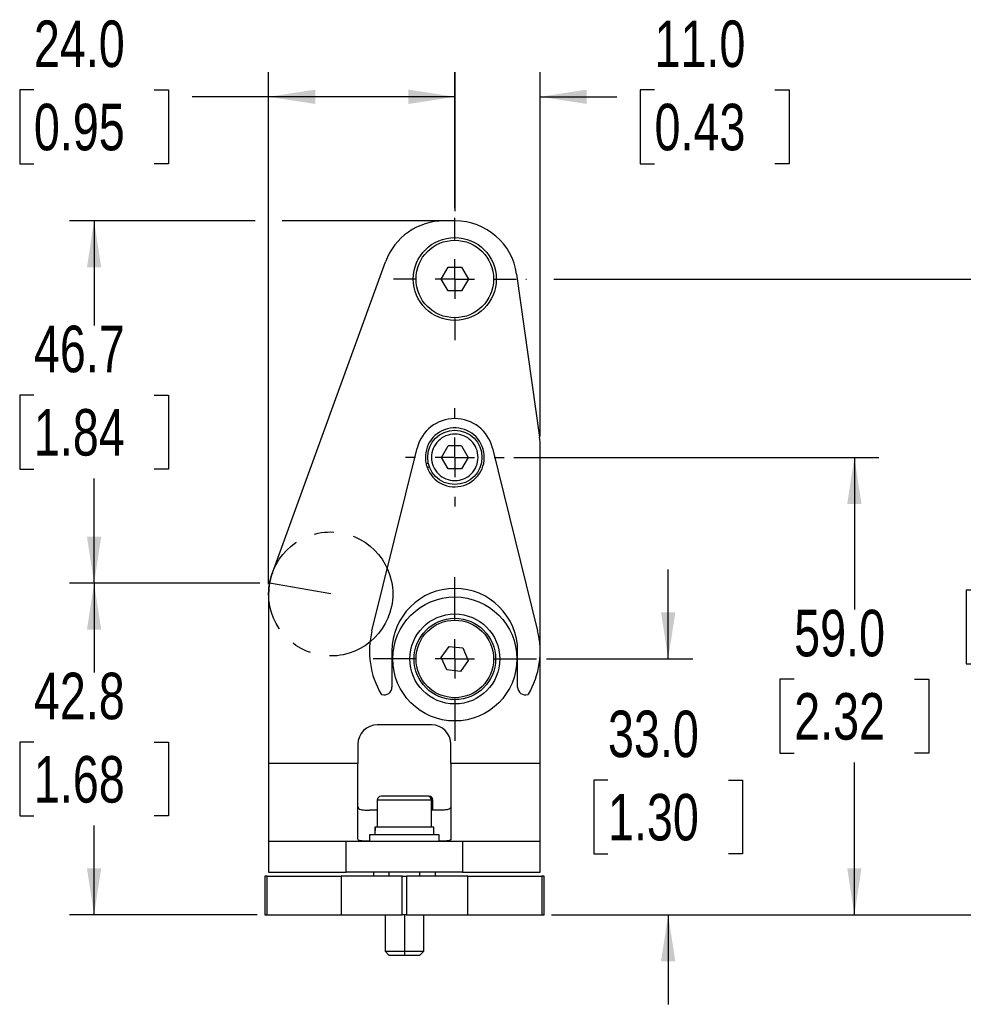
# Model space of a CAD drawing. Header units: millimetres. Extents: x 0 to 864, y 0 to 559.
# Tile 2 of 9: x 128 to 250, y 213 to 339. Entities that reach past the tile are written whole.
import ezdxf

# ---------------------------------------------------------------- set-up
doc = ezdxf.new("R2010")
doc.units = ezdxf.units.MM
doc.linetypes.add('CENTERX2', pattern=[20.32, 12.7, -2.54, 2.54, -2.54])
doc.layers.add('CENTER', color=40, linetype='CENTERX2')
doc.layers.add('DIMENSIONS', color=140, linetype='Continuous', lineweight=25)
doc.styles.add('SLDTEXTSTYLE0', font='TXT', dxfattribs={"width": 0.75})
doc.dimstyles.new('SLDDIMSTYLE2', dxfattribs={"dimtxt": 6, "dimasz": 6, "dimexe": 0, "dimexo": 0.0625, "dimgap": 1.5, "dimtad": 0, "dimtih": 1, "dimtoh": 1, "dimdec": 1, "dimrnd": 1e-09, "dimzin": 4, "dimdsep": 46, "dimtxsty": 'SLDTEXTSTYLE0', "dimsah": 1, "dimcen": 0.09, "dimadec": 0, "dimazin": 1, "dimtfac": 1, "dimtdec": 1, "dimtofl": 0, "dimtmove": 0, "dimatfit": 3, "dimfxl": 0, "dimfrac": 2, "dimtolj": 1, "dimtzin": 12, "dimarcsym": 0})
doc.dimstyles.new('SLDDIMSTYLE4', dxfattribs={"dimtxt": 6, "dimasz": 6, "dimexe": 0, "dimexo": 0.0625, "dimgap": 1.5, "dimtad": 0, "dimtih": 1, "dimtoh": 1, "dimdec": 1, "dimrnd": 1e-09, "dimzin": 12, "dimdsep": 46, "dimtxsty": 'SLDTEXTSTYLE0', "dimsah": 1, "dimcen": 0.09, "dimadec": 0, "dimazin": 3, "dimtfac": 1, "dimtdec": 1, "dimtofl": 0, "dimtmove": 0, "dimatfit": 3, "dimfxl": 0, "dimfrac": 2, "dimtolj": 1, "dimtzin": 12, "dimarcsym": 0})
doc.dimstyles.new('SLDDIMSTYLE5', dxfattribs={"dimtxt": 6, "dimasz": 6, "dimexe": 0, "dimexo": 0.0625, "dimgap": 1.5, "dimtad": 0, "dimtih": 1, "dimtoh": 1, "dimdec": 1, "dimrnd": 1e-09, "dimzin": 4, "dimdsep": 46, "dimtxsty": 'SLDTEXTSTYLE0', "dimsah": 1, "dimcen": 0.09, "dimadec": 0, "dimazin": 1, "dimtfac": 1, "dimtdec": 1, "dimtmove": 0, "dimatfit": 0, "dimfxl": 0, "dimfrac": 2, "dimtolj": 1, "dimtzin": 12, "dimarcsym": 0})

# ---------------------------------------------------------------- blocks, each defined once
blk = doc.blocks.new('_D_25')
at = {"layer": 'DIMENSIONS'}
for p, q in [((159.18, 266.82), (134.65, 266.82)), ((137.83, 266.82), (137.83, 255.3)), ((130.07, 246.32), (128.24, 246.32)), ((128.24, 246.32), (128.24, 236.8)), ((145.59, 246.32), (147.41, 246.32)), ((147.41, 246.32), (147.41, 236.8)), ((128.24, 236.8), (130.07, 236.8)), ((147.41, 236.8), (145.59, 236.8)), ((137.83, 224.05), (137.83, 235.58)), ((158.86, 224.05), (134.65, 224.05))]:
    blk.add_line(p, q, dxfattribs=at)
for points in [[(137.83, 266.82), (136.91, 260.82), (138.75, 260.82)], [(137.83, 224.05), (138.75, 230.05), (136.91, 230.05)]]:
    blk.add_solid(points, dxfattribs=at)
at = {"layer": 'DIMENSIONS', "char_height": 6, "attachment_point": 1, "style": 'SLDTEXTSTYLE0'}
for s, insert in [('42.8', (130.07, 255.28)), ('1.68', (130.07, 244.53))]:
    blk.add_mtext(s, dxfattribs=dict(at, insert=insert))
blk = doc.blocks.new('_D_26')
at = {"layer": 'DIMENSIONS'}
for p, q in [((158.58, 313.55), (134.65, 313.55)), ((137.83, 313.55), (137.83, 300.05)), ((183.1, 313.55), (162.08, 313.55)), ((130.07, 291.07), (128.24, 291.07)), ((128.24, 291.07), (128.24, 281.55)), ((145.59, 291.07), (147.41, 291.07)), ((147.41, 291.07), (147.41, 281.55)), ((128.24, 281.55), (130.07, 281.55)), ((147.41, 281.55), (145.59, 281.55)), ((137.83, 266.82), (137.83, 280.33)), ((159.18, 266.82), (134.65, 266.82))]:
    blk.add_line(p, q, dxfattribs=at)
for points in [[(137.83, 313.55), (136.91, 307.55), (138.75, 307.55)], [(137.83, 266.82), (138.75, 272.82), (136.91, 272.82)]]:
    blk.add_solid(points, dxfattribs=at)
at = {"layer": 'DIMENSIONS', "char_height": 6, "attachment_point": 1, "style": 'SLDTEXTSTYLE0'}
for s, insert in [('46.7', (130.07, 300.03)), ('1.84', (130.07, 289.28))]:
    blk.add_mtext(s, dxfattribs=dict(at, insert=insert))
blk = doc.blocks.new('_D_27')
at = {"layer": 'DIMENSIONS'}
for p, q in [((211.83, 257.05), (211.83, 268.59)), ((196.14, 257.05), (215, 257.05)), ((204.07, 241.44), (202.24, 241.44)), ((202.24, 241.44), (202.24, 231.91)), ((219.59, 241.44), (221.41, 241.44)), ((221.41, 241.44), (221.41, 231.91)), ((202.24, 231.91), (204.07, 231.91)), ((221.41, 231.91), (219.59, 231.91)), ((196.79, 224.05), (215, 224.05)), ((211.83, 224.05), (211.83, 212.51))]:
    blk.add_line(p, q, dxfattribs=at)
for points in [[(211.83, 257.05), (212.75, 263.05), (210.91, 263.05)], [(211.83, 224.05), (210.91, 218.05), (212.75, 218.05)]]:
    blk.add_solid(points, dxfattribs=at)
at = {"layer": 'DIMENSIONS', "char_height": 6, "attachment_point": 1, "style": 'SLDTEXTSTYLE0'}
for s, insert in [('33.0', (204.07, 250.39)), ('1.30', (204.07, 239.65))]:
    blk.add_mtext(s, dxfattribs=dict(at, insert=insert))
blk = doc.blocks.new('_D_28')
at = {"layer": 'DIMENSIONS'}
for p, q in [((191.94, 283.05), (239, 283.05)), ((235.83, 283.05), (235.83, 263.41)), ((228.07, 254.44), (226.24, 254.44)), ((226.24, 254.44), (226.24, 244.91)), ((243.59, 254.44), (245.41, 254.44)), ((245.41, 254.44), (245.41, 244.91)), ((226.24, 244.91), (228.07, 244.91)), ((245.41, 244.91), (243.59, 244.91)), ((235.83, 224.05), (235.83, 243.69)), ((196.79, 224.05), (239, 224.05))]:
    blk.add_line(p, q, dxfattribs=at)
for points in [[(235.83, 283.05), (234.91, 277.05), (236.75, 277.05)], [(235.83, 224.05), (236.75, 230.05), (234.91, 230.05)]]:
    blk.add_solid(points, dxfattribs=at)
at = {"layer": 'DIMENSIONS', "char_height": 6, "attachment_point": 1, "style": 'SLDTEXTSTYLE0'}
for s, insert in [('59.0', (228.07, 263.39)), ('2.32', (228.07, 252.65))]:
    blk.add_mtext(s, dxfattribs=dict(at, insert=insert))
blk = doc.blocks.new('_D_29')
at = {"layer": 'DIMENSIONS'}
for p, q in [((193.49, 306.05), (193.58, 306.05)), ((197.08, 306.05), (263, 306.05)), ((259.83, 306.05), (259.83, 274.91)), ((252.07, 265.94), (250.24, 265.94)), ((250.24, 265.94), (250.24, 256.41)), ((267.59, 265.94), (269.41, 265.94)), ((269.41, 265.94), (269.41, 256.41)), ((250.24, 256.41), (252.07, 256.41)), ((269.41, 256.41), (267.59, 256.41)), ((259.83, 224.05), (259.83, 255.19)), ((196.79, 224.05), (263, 224.05))]:
    blk.add_line(p, q, dxfattribs=at)
for points in [[(259.83, 306.05), (258.91, 300.05), (260.75, 300.05)], [(259.83, 224.05), (260.75, 230.05), (258.91, 230.05)]]:
    blk.add_solid(points, dxfattribs=at)
at = {"layer": 'DIMENSIONS', "char_height": 6, "attachment_point": 1, "style": 'SLDTEXTSTYLE0'}
for s, insert in [('82.0', (252.07, 274.89)), ('3.23', (252.07, 264.15))]:
    blk.add_mtext(s, dxfattribs=dict(at, insert=insert))
blk = doc.blocks.new('_D_30')
at = {"layer": 'DIMENSIONS'}
for p, q in [((160.33, 266.71), (160.33, 332.73)), ((184.37, 314.82), (184.37, 332.73)), ((130.07, 330.44), (128.24, 330.44)), ((128.24, 330.44), (128.24, 320.91)), ((145.59, 330.44), (147.41, 330.44)), ((147.41, 330.44), (147.41, 320.91)), ((160.33, 329.55), (150.46, 329.55)), ((184.37, 329.55), (160.33, 329.55)), ((128.24, 320.91), (130.07, 320.91)), ((147.41, 320.91), (145.59, 320.91))]:
    blk.add_line(p, q, dxfattribs=at)
for points in [[(160.33, 329.55), (166.33, 328.63), (166.33, 330.48)], [(184.37, 329.55), (178.37, 330.48), (178.37, 328.63)]]:
    blk.add_solid(points, dxfattribs=at)
at = {"layer": 'DIMENSIONS', "char_height": 6, "attachment_point": 1, "style": 'SLDTEXTSTYLE0'}
for s, insert in [('24.0', (130.07, 339.39)), ('0.95', (130.07, 328.65))]:
    blk.add_mtext(s, dxfattribs=dict(at, insert=insert))
blk = doc.blocks.new('_D_31')
at = {"layer": 'DIMENSIONS'}
for p, q in [((184.33, 315.21), (184.33, 332.73)), ((195.33, 285.8), (195.33, 332.73)), ((210.07, 330.44), (208.24, 330.44)), ((208.24, 330.44), (208.24, 320.91)), ((225.59, 330.44), (227.41, 330.44)), ((227.41, 330.44), (227.41, 320.91)), ((184.33, 329.55), (172.79, 329.55)), ((195.33, 329.55), (205.2, 329.55)), ((208.24, 320.91), (210.07, 320.91)), ((227.41, 320.91), (225.59, 320.91))]:
    blk.add_line(p, q, dxfattribs=at)
for points in [[(184.33, 329.55), (178.33, 330.48), (178.33, 328.63)], [(195.33, 329.55), (201.33, 328.63), (201.33, 330.48)]]:
    blk.add_solid(points, dxfattribs=at)
at = {"layer": 'DIMENSIONS', "char_height": 6, "attachment_point": 1, "style": 'SLDTEXTSTYLE0'}
for s, insert in [('11.0', (210.07, 339.39)), ('0.43', (210.07, 328.65))]:
    blk.add_mtext(s, dxfattribs=dict(at, insert=insert))
blk = doc.blocks.new('SW_CENTERMARKSYMBOL_10')
at = {"layer": 'CENTER', "color": 0}
for p, q in [((0, 5.08), (0, 7.89)), ((0, 0), (0, 2.54)), ((-5.08, 0), (-7.89, 0)), ((0, 0), (-2.54, 0)), ((0, 0), (0, -2.54)), ((0, 0), (2.54, 0)), ((5.08, 0), (7.89, 0)), ((0, -5.08), (0, -7.89))]:
    blk.add_line(p, q, dxfattribs=at)
blk = doc.blocks.new('SW_CENTERMARKSYMBOL_11')
at = {"layer": 'CENTER', "color": 0}
for p, q in [((0, 5.08), (0, 10.54)), ((0, 0), (0, 2.54)), ((-5.08, 0), (-10.54, 0)), ((0, 0), (-2.54, 0)), ((0, 0), (0, -2.54)), ((0, 0), (2.54, 0)), ((5.08, 0), (10.54, 0)), ((0, -5.08), (0, -10.54))]:
    blk.add_line(p, q, dxfattribs=at)
blk = doc.blocks.new('SW_CENTERMARKSYMBOL_12')
at = {"layer": 'CENTER', "color": 0}
for p, q in [((0, 5.08), (0, 6.34)), ((0, 0), (0, 2.54)), ((-5.08, 0), (-6.34, 0)), ((0, 0), (-2.54, 0)), ((0, 0), (0, -2.54)), ((0, 0), (2.54, 0)), ((5.08, 0), (6.34, 0)), ((0, -5.08), (0, -6.34))]:
    blk.add_line(p, q, dxfattribs=at)

msp = doc.modelspace()

# ---------------------------------------------------------------- linework, layer by layer
for p, q in [((184.37407, 313.55293), (182.93003, 313.55293)), ((160.81083, 268.17135), (175.41249, 308.28909)), ((182.57837, 306.05293), (183.45337, 307.56847)), ((183.45337, 307.56847), (185.20337, 307.56847)), ((185.20337, 307.56847), (186.07837, 306.05293)), ((183.45337, 304.53738), (182.57837, 306.05293)), ((186.07837, 306.05293), (185.20337, 304.53738)), ((192.29622, 306.66631), (195.25051, 285.64542)), ((185.20337, 304.53738), (183.45337, 304.53738)), ((182.59632, 283.05293), (183.46234, 284.55293)), ((185.19439, 284.55293), (183.46234, 284.55293)), ((185.19439, 284.55293), (186.06042, 283.05293)), ((195.32837, 243.55293), (195.32837, 284.53203)), ((173.64987, 260.69293), (179.4745, 284.25293)), ((189.18223, 284.25293), (195.00687, 260.69293)), ((180.92225, 282.24773), (180.62458, 282.20324)), ((183.46234, 281.55293), (182.59632, 283.05293)), ((186.06042, 283.05293), (185.19439, 281.55293)), ((180.74365, 281.79206), (181.04626, 281.83729)), ((185.19439, 281.55293), (183.46234, 281.55293)), ((160.32837, 265.43519), (160.32837, 243.55293)), ((176.22837, 258.05293), (176.22837, 253.41865)), ((182.58795, 257.23585), (183.61658, 258.65163)), ((183.61658, 258.65163), (185.35699, 258.46871)), ((185.35699, 258.46871), (186.06878, 256.87)), ((192.42837, 253.41865), (192.42837, 258.05293)), ((183.29974, 255.63715), (182.58795, 257.23585)), ((186.06878, 256.87), (185.04016, 255.45422)), ((185.04016, 255.45422), (183.29974, 255.63715)), ((181.32837, 248.55293), (174.32837, 248.55293)), ((171.82837, 246.05293), (171.82837, 243.55293)), ((183.82837, 243.55293), (183.82837, 246.05293)), ((171.82837, 243.55293), (160.32837, 243.55293)), ((160.32837, 243.55293), (160.32837, 233.55293)), ((171.82837, 233.82102), (171.82837, 243.55293)), ((195.32837, 243.55293), (183.82837, 243.55293)), ((183.82837, 243.55293), (183.82837, 233.82102)), ((195.32837, 233.55293), (195.32837, 243.55293)), ((174.32837, 238.85293), (174.32837, 235.35293)), ((181.32837, 238.85293), (174.32837, 238.85293)), ((180.82837, 239.35293), (174.82837, 239.35293)), ((180.97679, 239.35293), (180.94742, 239.35293)), ((181.32837, 235.35293), (181.32837, 238.85293)), ((181.50537, 238.85293), (181.32837, 238.85293)), ((181.50537, 237.55293), (181.50537, 238.85293)), ((174.32837, 237.55293), (173.34857, 237.55293)), ((174.32837, 237.55293), (174.32837, 235.35293)), ((182.30816, 237.55293), (181.32837, 237.55293)), ((181.32837, 235.35293), (181.32837, 237.55293)), ((174.02837, 235.35293), (174.02837, 235.06003)), ((174.03967, 235.35293), (174.02837, 235.35293)), ((174.09665, 235.35293), (174.03967, 235.35293)), ((181.62837, 235.35293), (174.09665, 235.35293)), ((181.62837, 234.35293), (181.62837, 235.35293)), ((173.32837, 234.35293), (173.32837, 233.55293)), ((182.32837, 234.35293), (173.32837, 234.35293)), ((174.02837, 234.63577), (174.02837, 234.35293)), ((182.32837, 233.55293), (182.32837, 234.35293)), ((160.32837, 233.55293), (160.32837, 229.55293)), ((160.32837, 233.55293), (170.32837, 233.55293)), ((170.32837, 229.55293), (170.32837, 233.55293)), ((170.32837, 233.55293), (185.32837, 233.55293)), ((185.32837, 233.55293), (185.32837, 229.55293)), ((185.32837, 233.55293), (195.32837, 233.55293)), ((195.32837, 229.55293), (195.32837, 233.55293)), ((159.82837, 229.05293), (159.82837, 224.05293)), ((160.13221, 229.05293), (159.82837, 229.05293)), ((160.13221, 224.05293), (160.13221, 229.05293)), ((160.13221, 229.05293), (169.6627, 229.05293)), ((160.32837, 229.55293), (170.32837, 229.55293)), ((169.6627, 229.05293), (169.6627, 224.05293)), ((177.54116, 229.05293), (169.6627, 229.05293)), ((185.32837, 229.55293), (170.32837, 229.55293)), ((173.82837, 229.55293), (173.82837, 229.05293)), ((175.82837, 229.55293), (175.82837, 229.05293)), ((177.54116, 224.05293), (177.54116, 229.05293)), ((177.54116, 229.05293), (178.11557, 229.05293)), ((178.11557, 229.05293), (178.11557, 224.05293)), ((185.99403, 229.05293), (178.11557, 229.05293)), ((179.82837, 229.05293), (179.82837, 229.55293)), ((181.82837, 229.05293), (181.82837, 229.55293)), ((185.32837, 229.55293), (195.32837, 229.55293)), ((185.99403, 224.05293), (185.99403, 229.05293)), ((185.99403, 229.05293), (195.52452, 229.05293)), ((195.52452, 229.05293), (195.52452, 224.05293)), ((195.82837, 229.05293), (195.52452, 229.05293)), ((195.82837, 224.05293), (195.82837, 229.05293)), ((159.82837, 224.05293), (160.13221, 224.05293)), ((160.13221, 224.05293), (169.6627, 224.05293)), ((169.6627, 224.05293), (177.54116, 224.05293)), ((175.32837, 224.05293), (175.32837, 219.35293)), ((178.11557, 224.05293), (177.54116, 224.05293)), ((177.82837, 224.05293), (177.82837, 219.35293)), ((178.11557, 224.05293), (185.99403, 224.05293)), ((180.32837, 219.35293), (180.32837, 224.05293)), ((185.99403, 224.05293), (195.52452, 224.05293)), ((195.52452, 224.05293), (195.82837, 224.05293)), ((175.32837, 219.35293), (175.82837, 218.85293)), ((175.32837, 219.35293), (177.82837, 219.35293)), ((175.82837, 218.85293), (177.82837, 218.85293)), ((177.82837, 219.35293), (180.32837, 219.35293)), ((177.82837, 219.35293), (177.82837, 218.85293)), ((177.82837, 218.85293), (179.82837, 218.85293)), ((179.82837, 218.85293), (180.32837, 219.35293))]:
    msp.add_line(p, q)
for centre, radius in [((184.32837, 306.05293), 5.35), ((184.32837, 306.05293), 5), ((184.32837, 283.05293), 3.5), ((184.32837, 257.05293), 8), ((184.32837, 257.05293), 5.8), ((184.32837, 257.05293), 5.25), ((184.32837, 257.05293), 5)]:
    msp.add_circle(centre, radius)
for centre, radius, start, end in [((182.93003, 305.55293), 8, 90, 160), ((184.37407, 305.55293), 8, 8, 90), ((184.32837, 283.05293), 5, 13.8865404, 166.1134596), ((184.32837, 283.05293), 3.8, 199.3784211, 192.9205805), ((187.32837, 284.53203), 8, 0, 8), ((184.32837, 283.05293), 3.8, 192.9205805, 199.3784211), ((168.32837, 265.43519), 8, 160, 180), ((184.32837, 258.05293), 8.1, 0, 180), ((184.32837, 258.05293), 11, 166.1134596, 210.3615308), ((184.32837, 258.05293), 11, 329.6384692, 13.8865404), ((175.22837, 253.41865), 1, 252.9294873, 0), ((193.42837, 253.41865), 1, 180, 287.0705127), ((184.32837, 283.05293), 32, 252.7461469, 252.9294873), ((184.32837, 283.05293), 32, 287.0705127, 287.2538531), ((174.32837, 246.05293), 2.5, 90, 180), ((181.32837, 246.05293), 2.5, 0, 90), ((174.82837, 238.85293), 0.5, 90, 180), ((180.82837, 238.85293), 0.5, 0, 90), ((181.00537, 238.85293), 0.5, 0, 90), ((177.82837, 235.06003), 3.8, 175.5794195, 183.2001558), ((177.82837, 234.63577), 3.8, 169.1215789, 180)]:
    msp.add_arc(centre, radius, start, end)
for points, knots in [([(187.32837, 283.05293), (187.32837, 282.2573), (187.01228, 281.4942), (185.88709, 280.36901), (185.12399, 280.05293), (183.53274, 280.05293), (182.76964, 280.36901), (181.64445, 281.4942), (181.32837, 282.2573), (181.32837, 283.84855), (181.64445, 284.61165), (182.76964, 285.73684), (183.53274, 286.05293), (185.12399, 286.05293), (185.88709, 285.73684), (187.01228, 284.61165), (187.32837, 283.84855), (187.32837, 283.05293)], [0, 0, 0, 0, 0.125, 0.125, 0.25, 0.25, 0.375, 0.375, 0.5, 0.5, 0.625, 0.625, 0.75, 0.75, 0.875, 0.875, 1, 1, 1, 1]), ([(171.82837, 238.01127), (171.82837, 237.91539), (171.8598, 237.83613), (171.99335, 237.70768), (172.09408, 237.66081), (172.29378, 237.61139), (172.36926, 237.59826), (172.53226, 237.57808), (172.62024, 237.57086), (172.90362, 237.55523), (173.11834, 237.55293), (173.34857, 237.55293)], [0, 0, 0, 0, 0.25, 0.25, 0.5, 0.5, 0.625, 0.625, 0.75, 0.75, 1, 1, 1, 1]), ([(183.82837, 238.01127), (183.82837, 237.91539), (183.79694, 237.83613), (183.66339, 237.70768), (183.56265, 237.66081), (183.36295, 237.61139), (183.28748, 237.59826), (183.12448, 237.57808), (183.03649, 237.57086), (182.75311, 237.55523), (182.5384, 237.55293), (182.30816, 237.55293)], [0, 0, 0, 0, 0.25, 0.25, 0.5, 0.5, 0.625, 0.625, 0.75, 0.75, 1, 1, 1, 1]), ([(173.34857, 233.55293), (173.12125, 233.55293), (172.91358, 233.5542), (172.63102, 233.56322), (172.54212, 233.56746), (172.38004, 233.5791), (172.30606, 233.5865), (172.17222, 233.60547), (172.11203, 233.61715), (172.00956, 233.6449), (171.96685, 233.66097), (171.86363, 233.71663), (171.82837, 233.76419), (171.82837, 233.82102)], [0, 0, 0, 0, 0.25, 0.25, 0.375, 0.375, 0.5, 0.5, 0.625, 0.625, 0.75, 0.75, 1, 1, 1, 1]), ([(183.82837, 233.82102), (183.82837, 233.7642), (183.79438, 233.71764), (183.69101, 233.66142), (183.64762, 233.64506), (183.54569, 233.61737), (183.48689, 233.60588), (183.35344, 233.58682), (183.27808, 233.57922), (183.11554, 233.56751), (183.02816, 233.56333), (182.74789, 233.55429), (182.53548, 233.55293), (182.30816, 233.55293)], [0, 0, 0, 0, 0.25, 0.25, 0.375, 0.375, 0.5, 0.5, 0.625, 0.625, 0.75, 0.75, 1, 1, 1, 1])]:
    msp.add_open_spline(points, degree=3, knots=knots)
at = {"layer": 'CENTER'}
msp.add_line((168.32837, 265.43519), (160.44991, 266.82438), dxfattribs=at)
msp.add_circle((168.32837, 265.43519), 8, dxfattribs=at)

# ---------------------------------------------------------------- block references
for name, p in [('SW_CENTERMARKSYMBOL_10', (184.32837, 306.05293)), ('SW_CENTERMARKSYMBOL_12', (184.32837, 283.05293)), ('SW_CENTERMARKSYMBOL_11', (184.32837, 257.05293))]:
    msp.add_blockref(name, p, dxfattribs=at)

# ---------------------------------------------------------------- dimensions: what is measured, and where the dimension line sits
at = {"layer": 'DIMENSIONS'}
for base, p1, p2, dimstyle, picture, middle in [((184.37407, 329.55293), (160.32837, 265.43519), (184.37407, 313.55293), 'SLDDIMSTYLE2', '_D_30', (137.82837, 329.55293)), ((184.32837, 329.55293), (195.32837, 284.53203), (184.32837, 313.94293), 'SLDDIMSTYLE5', '_D_31', (217.82837, 329.55293))]:
    dim = msp.add_linear_dim(base=base, p1=p1, p2=p2, dimstyle=dimstyle, dxfattribs=at)
    dim.commit()
    dim.dimension.update_dxf_attribs({"geometry": picture, "text_midpoint": middle, "dimtype": 160})
for base, p1, p2, dimstyle, picture, middle in [((137.82837, 313.55293), (160.44991, 266.82438), (184.37407, 313.55293), 'SLDDIMSTYLE4', '_D_26', (137.82837, 290.18865)), ((259.82837, 306.05293), (195.52452, 224.05293), (192.21837, 306.05293), 'SLDDIMSTYLE2', '_D_29', (259.82837, 265.05293)), ((235.82837, 283.05293), (195.52452, 224.05293), (190.66837, 283.05293), 'SLDDIMSTYLE2', '_D_28', (235.82837, 253.55293)), ((211.82837, 257.05293), (195.52452, 224.05293), (194.86837, 257.05293), 'SLDDIMSTYLE5', '_D_27', (211.82837, 240.55293)), ((137.82837, 224.05293), (160.44991, 266.82438), (160.13221, 224.05293), 'SLDDIMSTYLE4', '_D_25', (137.82837, 245.43865))]:
    dim = msp.add_linear_dim(base=base, p1=p1, p2=p2, angle=90, dimstyle=dimstyle, dxfattribs=at)
    dim.commit()
    dim.dimension.update_dxf_attribs({"geometry": picture, "text_midpoint": middle, "dimtype": 160})

doc.saveas('drawing.dxf')
